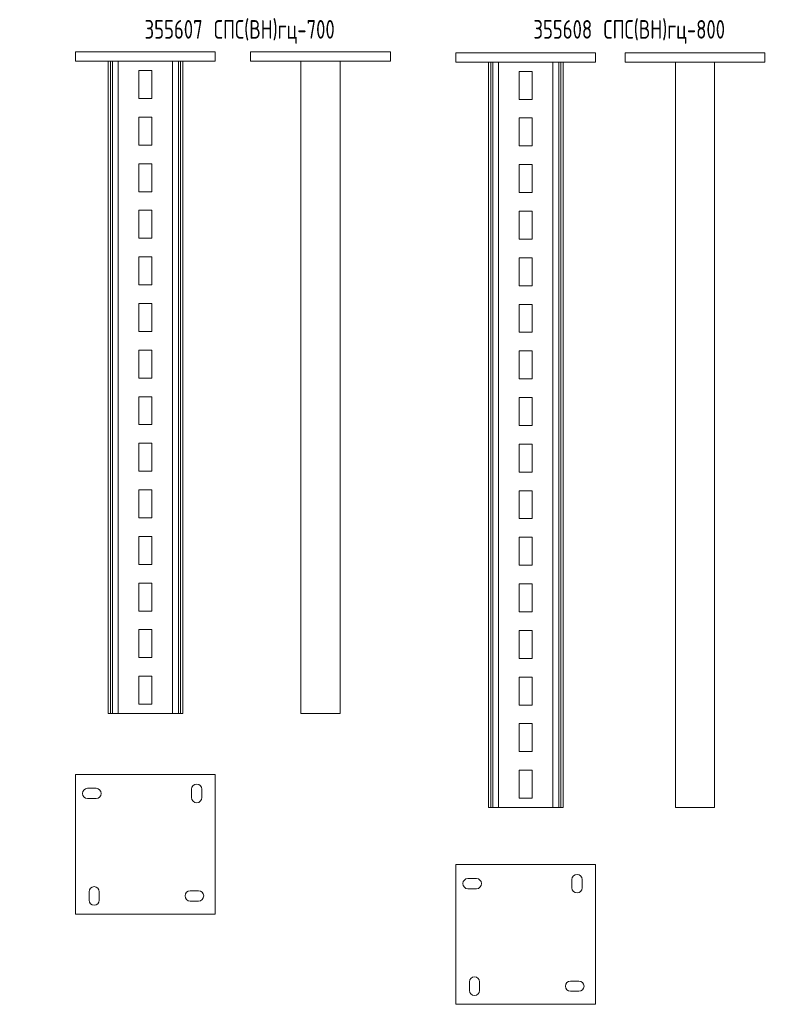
# Model space of a CAD drawing. Header units: millimetres. Extents: x -148 to 13309, y -3383 to 345.
# Tile 3 of 9: x 769 to 1598, y -1158 to -101. Entities that reach past the tile are written whole.
import ezdxf

# ---------------------------------------------------------------- set-up
doc = ezdxf.new("R2010")
doc.units = ezdxf.units.MM
doc.styles.add('SLDTEXTSTYLE4', font='TXT', dxfattribs={"width": 0.7, "bigfont": 'bigfont'})

msp = doc.modelspace()

# ---------------------------------------------------------------- linework, layer by layer
at = {"color": 7, "linetype": 'Continuous', "lineweight": 15}
for p, q in [((828.7, -145.8), (828.7, -135.8)), ((828.7, -135.8), (978.7, -135.8)), ((978.7, -145.8), (978.7, -135.8)), ((1016.6, -145.8), (1016.6, -135.8)), ((1016.6, -135.8), (1166.6, -135.8)), ((1166.6, -145.8), (1166.6, -135.8)), ((1236.8, -136.7), (1386.8, -136.7)), ((1236.8, -146.7), (1236.8, -136.7)), ((1386.8, -146.7), (1386.8, -136.7)), ((1418.4, -136.7), (1568.4, -136.7)), ((1418.4, -146.7), (1418.4, -136.7)), ((1568.4, -146.7), (1568.4, -136.7)), ((828.7, -145.8), (978.7, -145.8)), ((863.7, -145.8), (863.7, -845.8)), ((866.2, -145.8), (866.2, -845.8)), ((868.2, -145.8), (868.2, -845.8)), ((874.6, -145.8), (874.6, -845.8)), ((932.8, -145.8), (932.8, -845.8)), ((939.2, -145.8), (939.2, -845.8)), ((941.3, -145.8), (941.3, -845.8)), ((943.7, -145.8), (943.7, -845.8)), ((1016.6, -145.8), (1166.6, -145.8)), ((1070.6, -145.8), (1070.6, -845.8)), ((1112.6, -145.8), (1112.6, -845.8)), ((1236.8, -146.7), (1386.8, -146.7)), ((1271.8, -146.7), (1271.8, -946.7)), ((1274.3, -146.7), (1274.3, -946.7)), ((1276.3, -146.7), (1276.3, -946.7)), ((1282.7, -146.7), (1282.7, -946.7)), ((1340.9, -146.7), (1340.9, -946.7)), ((1347.3, -146.7), (1347.3, -946.7)), ((1349.3, -146.7), (1349.3, -946.7)), ((1351.8, -146.7), (1351.8, -946.7)), ((1418.4, -146.7), (1568.4, -146.7)), ((1472.4, -146.7), (1472.4, -946.7)), ((1514.4, -146.7), (1514.4, -946.7)), ((910.7, -155.8), (896.7, -155.8)), ((896.7, -155.8), (896.7, -185.8)), ((910.7, -185.8), (910.7, -155.8)), ((1318.8, -156.7), (1304.8, -156.7)), ((1304.8, -156.7), (1304.8, -186.7)), ((1318.8, -186.7), (1318.8, -156.7)), ((896.7, -185.8), (910.7, -185.8)), ((1304.8, -186.7), (1318.8, -186.7)), ((910.7, -205.8), (896.7, -205.8)), ((896.7, -205.8), (896.7, -235.8)), ((910.7, -235.8), (910.7, -205.8)), ((1304.8, -206.7), (1304.8, -236.7)), ((1318.8, -206.7), (1304.8, -206.7)), ((1318.8, -236.7), (1318.8, -206.7)), ((896.7, -235.8), (910.7, -235.8)), ((1304.8, -236.7), (1318.8, -236.7)), ((910.7, -255.8), (896.7, -255.8)), ((896.7, -255.8), (896.7, -285.8)), ((910.7, -285.8), (910.7, -255.8)), ((1318.8, -256.7), (1304.8, -256.7)), ((1304.8, -256.7), (1304.8, -286.7)), ((1318.8, -286.7), (1318.8, -256.7)), ((896.7, -285.8), (910.7, -285.8)), ((1304.8, -286.7), (1318.8, -286.7)), ((910.7, -305.8), (896.7, -305.8)), ((896.7, -305.8), (896.7, -335.8)), ((910.7, -335.8), (910.7, -305.8)), ((1318.8, -306.7), (1304.8, -306.7)), ((1304.8, -306.7), (1304.8, -336.7)), ((1318.8, -336.7), (1318.8, -306.7)), ((896.7, -335.8), (910.7, -335.8)), ((1304.8, -336.7), (1318.8, -336.7)), ((910.7, -355.8), (896.7, -355.8)), ((896.7, -355.8), (896.7, -385.8)), ((910.7, -385.8), (910.7, -355.8)), ((1304.8, -356.7), (1304.8, -386.7)), ((1318.8, -356.7), (1304.8, -356.7)), ((1318.8, -386.7), (1318.8, -356.7)), ((896.7, -385.8), (910.7, -385.8)), ((1304.8, -386.7), (1318.8, -386.7)), ((910.7, -405.8), (896.7, -405.8)), ((896.7, -405.8), (896.7, -435.8)), ((910.7, -435.8), (910.7, -405.8)), ((1304.8, -406.7), (1304.8, -436.7)), ((1318.8, -406.7), (1304.8, -406.7)), ((1318.8, -436.7), (1318.8, -406.7)), ((896.7, -435.8), (910.7, -435.8)), ((1304.8, -436.7), (1318.8, -436.7)), ((910.7, -455.8), (896.7, -455.8)), ((896.7, -455.8), (896.7, -485.8)), ((910.7, -485.8), (910.7, -455.8)), ((1318.8, -456.7), (1304.8, -456.7)), ((1304.8, -456.7), (1304.8, -486.7)), ((1318.8, -486.7), (1318.8, -456.7)), ((896.7, -485.8), (910.7, -485.8)), ((1304.8, -486.7), (1318.8, -486.7)), ((910.7, -505.8), (896.7, -505.8)), ((896.7, -505.8), (896.7, -535.8)), ((910.7, -535.8), (910.7, -505.8)), ((1318.8, -506.7), (1304.8, -506.7)), ((1304.8, -506.7), (1304.8, -536.7)), ((1318.8, -536.7), (1318.8, -506.7)), ((896.7, -535.8), (910.7, -535.8)), ((1304.8, -536.7), (1318.8, -536.7)), ((910.7, -555.8), (896.7, -555.8)), ((896.7, -555.8), (896.7, -585.8)), ((910.7, -585.8), (910.7, -555.8)), ((1318.8, -556.7), (1304.8, -556.7)), ((1304.8, -556.7), (1304.8, -586.7)), ((1318.8, -586.7), (1318.8, -556.7)), ((896.7, -585.8), (910.7, -585.8)), ((1304.8, -586.7), (1318.8, -586.7)), ((910.7, -605.8), (896.7, -605.8)), ((896.7, -605.8), (896.7, -635.8)), ((910.7, -635.8), (910.7, -605.8)), ((1318.8, -606.7), (1304.8, -606.7)), ((1304.8, -606.7), (1304.8, -636.7)), ((1318.8, -636.7), (1318.8, -606.7)), ((896.7, -635.8), (910.7, -635.8)), ((1304.8, -636.7), (1318.8, -636.7)), ((910.7, -655.8), (896.7, -655.8)), ((896.7, -655.8), (896.7, -685.8)), ((910.7, -685.8), (910.7, -655.8)), ((1304.8, -656.7), (1304.8, -686.7)), ((1318.8, -656.7), (1304.8, -656.7)), ((1318.8, -686.7), (1318.8, -656.7)), ((896.7, -685.8), (910.7, -685.8)), ((1304.8, -686.7), (1318.8, -686.7)), ((910.7, -705.8), (896.7, -705.8)), ((896.7, -705.8), (896.7, -735.8)), ((910.7, -735.8), (910.7, -705.8)), ((1318.8, -706.7), (1304.8, -706.7)), ((1304.8, -706.7), (1304.8, -736.7)), ((1318.8, -736.7), (1318.8, -706.7)), ((896.7, -735.8), (910.7, -735.8)), ((1304.8, -736.7), (1318.8, -736.7)), ((910.7, -755.8), (896.7, -755.8)), ((896.7, -755.8), (896.7, -785.8)), ((910.7, -785.8), (910.7, -755.8)), ((1318.8, -756.7), (1304.8, -756.7)), ((1304.8, -756.7), (1304.8, -786.7)), ((1318.8, -786.7), (1318.8, -756.7)), ((896.7, -785.8), (910.7, -785.8)), ((1304.8, -786.7), (1318.8, -786.7)), ((910.7, -805.8), (896.7, -805.8)), ((896.7, -805.8), (896.7, -835.8)), ((910.7, -835.8), (910.7, -805.8)), ((1318.8, -806.7), (1304.8, -806.7)), ((1304.8, -806.7), (1304.8, -836.7)), ((1318.8, -836.7), (1318.8, -806.7)), ((896.7, -835.8), (910.7, -835.8)), ((1304.8, -836.7), (1318.8, -836.7)), ((863.7, -845.8), (866.2, -845.8)), ((866.2, -845.8), (868.2, -845.8)), ((868.2, -845.8), (874.6, -845.8)), ((874.6, -845.8), (932.8, -845.8)), ((932.8, -845.8), (939.2, -845.8)), ((939.2, -845.8), (941.3, -845.8)), ((941.3, -845.8), (943.7, -845.8)), ((1070.6, -845.8), (1112.6, -845.8)), ((1318.8, -856.7), (1304.8, -856.7)), ((1304.8, -856.7), (1304.8, -886.7)), ((1318.8, -886.7), (1318.8, -856.7)), ((1304.8, -886.7), (1318.8, -886.7)), ((1304.8, -906.7), (1304.8, -936.7)), ((1318.8, -906.7), (1304.8, -906.7)), ((1318.8, -936.7), (1318.8, -906.7)), ((828.7, -911.1), (828.7, -1061.1)), ((978.7, -911.1), (828.7, -911.1)), ((978.7, -1061.1), (978.7, -911.1)), ((850.7, -926.1), (841.7, -926.1)), ((953.2, -927.1), (953.2, -936.1)), ((964.2, -936.1), (964.2, -927.1)), ((841.7, -937.1), (850.7, -937.1)), ((1304.8, -936.7), (1318.8, -936.7)), ((1271.8, -946.7), (1274.3, -946.7)), ((1274.3, -946.7), (1276.3, -946.7)), ((1276.3, -946.7), (1282.7, -946.7)), ((1282.7, -946.7), (1340.9, -946.7)), ((1340.9, -946.7), (1347.3, -946.7)), ((1347.3, -946.7), (1349.3, -946.7)), ((1349.3, -946.7), (1351.8, -946.7)), ((1472.4, -946.7), (1514.4, -946.7)), ((1236.8, -1007.9), (1236.8, -1157.9)), ((1386.8, -1007.9), (1236.8, -1007.9)), ((1386.8, -1157.9), (1386.8, -1007.9)), ((1258.8, -1022.9), (1249.8, -1022.9)), ((1361.3, -1023.9), (1361.3, -1032.9)), ((1372.3, -1032.9), (1372.3, -1023.9)), ((1249.8, -1033.9), (1258.8, -1033.9)), ((843.2, -1037.1), (843.2, -1046.1)), ((854.2, -1046.1), (854.2, -1037.1)), ((960.7, -1036.1), (951.7, -1036.1)), ((951.7, -1047.1), (960.7, -1047.1)), ((828.7, -1061.1), (978.7, -1061.1)), ((1251.3, -1133.9), (1251.3, -1142.9)), ((1262.3, -1142.9), (1262.3, -1133.9)), ((1368.8, -1132.9), (1359.8, -1132.9)), ((1359.8, -1143.9), (1368.8, -1143.9)), ((1236.8, -1157.9), (1386.8, -1157.9))]:
    msp.add_line(p, q, dxfattribs=at)
for centre, start, end in [((841.7, -931.6), 90, 270), ((850.7, -931.6), 270, 90), ((958.7, -927.1), 0, 180), ((958.7, -936.1), 180, 0), ((1249.8, -1028.4), 90, 270), ((1258.8, -1028.4), 270, 90), ((1366.8, -1023.9), 0, 180), ((848.7, -1037.1), 0, 180), ((1366.8, -1032.9), 180, 0), ((951.7, -1041.6), 90, 270), ((960.7, -1041.6), 270, 90), ((848.7, -1046.1), 180, 0), ((1256.8, -1133.9), 0, 180), ((1359.8, -1138.4), 90, 270), ((1368.8, -1138.4), 270, 90), ((1256.8, -1142.9), 180, 0)]:
    msp.add_arc(centre, 5.5, start, end, dxfattribs=at)

# ---------------------------------------------------------------- texts
at = {"color": 7, "linetype": 'Continuous', "lineweight": 0, "char_height": 20, "attachment_point": 1, "style": 'SLDTEXTSTYLE4'}
for s, insert in [('355605 \\M+18452\\M+18450\\M+18452(\\M+18442\\M+1844E)\\M+18473\\M+18488-500', (94.7, -101.6)), ('355606 \\M+18452\\M+18450\\M+18452(\\M+18442\\M+1844E)\\M+18473\\M+18488-600', (497.5, -101.6)), ('355607 \\M+18452\\M+18450\\M+18452(\\M+18442\\M+1844E)\\M+18473\\M+18488-700', (902.8, -101.6)), ('355608 \\M+18452\\M+18450\\M+18452(\\M+18442\\M+1844E)\\M+18473\\M+18488-800', (1320, -101.6))]:
    msp.add_mtext(s, dxfattribs=dict(at, insert=insert))

doc.saveas('drawing.dxf')
